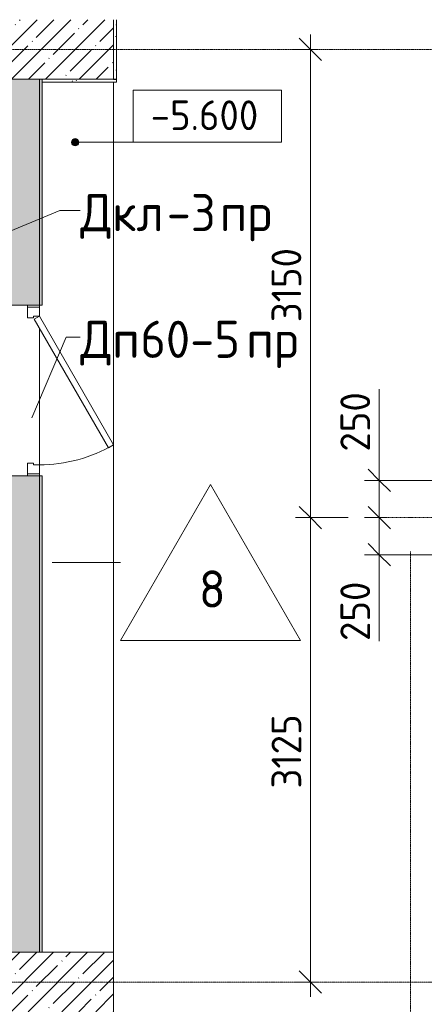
# Model space of a CAD drawing. Header units: millimetres. Extents: x -4558 to 63605, y -10605 to 130388.
# Tile 26 of 66: x 9868 to 12593, y 57875 to 64500. Entities that reach past the tile are written whole.
import ezdxf

# ---------------------------------------------------------------- set-up
doc = ezdxf.new("R2010")
doc.units = ezdxf.units.MM
doc.linetypes.add('4_ Штрихпунктир_ 10 х 2 мм', pattern=[14, 10, -2, 0, -2])
doc.linetypes.add('4_ Штрихпунктир_ 5 х 2 мм', pattern=[9, 5, -2, 0, -2])
for name, color, linetype, lineweight in [('A-ANNO-DIMS', 7, 'Continuous', 5), ('A-ANNO-DIMS-100', 7, 'Continuous', 5), ('A-DETL', 7, 'Continuous', 25), ('A-DOOR', 7, 'Continuous', 13), ('A-DOOR-FRAM', 7, 'Continuous', 13), ('A-DOOR-IDEN', 7, 'Continuous', 5), ('A-FLOR', 7, 'Continuous', 13), ('A-FLOR-IDEN', 7, 'Continuous', 5), ('A-WALL', 7, 'Continuous', 13), ('A-WALL-PATT', 7, 'Continuous', 13), ('G-ANNO-DIMS', 7, 'Continuous', 5), ('I-WALL', 7, 'Continuous', 13), ('S-GRID', 7, 'Continuous', 5)]:
    doc.layers.add(name, color=color, linetype=linetype, lineweight=lineweight)
doc.styles.add('GOST Common_2', font='GOST_Common.ttf', dxfattribs={"height": 200})
doc.styles.add('GOST Common_3', font='GOST_Common.ttf', dxfattribs={"height": 250})
doc.dimstyles.new('2_мм', dxfattribs={"dimscale": 304.8, "dimtxt": 201.142999, "dimasz": 0.492126, "dimexe": 0.328084, "dimexo": 0.492126, "dimgap": 0, "dimtad": 1, "dimdec": 0, "dimdsep": 46, "dimtxsty": 'GOST Common_2', "dimblk1": 'OBLIQUE', "dimblk2": 'OBLIQUE', "dimsah": 1, "dimcen": 0.09, "dimdle": 0.328084, "dimadec": 5, "dimazin": 2, "dimtfac": 1, "dimtdec": 4, "dimtix": 1, "dimtmove": 0, "dimatfit": 3, "dimfxl": 1, "dimtvp": 1, "dimtolj": 1, "dimtzin": 0, "dimarcsym": 2})
doc.dimstyles.new('2_мм_1', dxfattribs={"dimscale": 304.8, "dimtxt": 201.142999, "dimasz": 0.492126, "dimexe": 0.328084, "dimexo": 0.492126, "dimgap": 0, "dimtad": 1, "dimdec": 0, "dimdsep": 46, "dimtxsty": 'GOST Common_2', "dimblk1": 'OBLIQUE', "dimblk2": 'OBLIQUE', "dimsah": 1, "dimcen": 0.09, "dimdle": 0.328084, "dimadec": 5, "dimazin": 2, "dimtfac": 1, "dimtdec": 4, "dimtix": 1, "dimtmove": 1, "dimatfit": 3, "dimfxl": 1, "dimtvp": 1, "dimtolj": 1, "dimtzin": 0, "dimarcsym": 2})
pattern_1 = [(0, (0, 0), (203.2, 50.8), [3.353, -149.047, 3.353, -149.047, -812.8]), (0, (0, 0), (203.2, 50.8), [-304.8, 3.353, -301.447, 3.353, -149.047, -355.6]), (0, (0, 0), (203.2, 50.8), [-762, 3.353, -98.247, 3.353, -250.647]), (120, (76.2, 25.4), (-145.59409, 150.576362), [3.353, -149.047, 3.353, -149.047, -812.8]), (120, (76.2, 25.4), (-145.59409, 150.576362), [-304.8, 3.353, -301.447, 3.353, -149.047, -355.6]), (120, (76.2, 25.4), (-145.59409, 150.576362), [-762, 3.353, -98.247, 3.353, -250.647]), (240, (101.6, 127), (-57.60591, -201.376362), [3.353, -149.047, 3.353, -149.047, -812.8]), (240, (101.6, 127), (-57.60591, -201.376362), [-304.8, 3.353, -301.447, 3.353, -149.047, -355.6]), (240, (101.6, 127), (-57.60591, -201.376362), [-762, 3.353, -98.247, 3.353, -250.647])]
pattern_2 = [(45, (0, 0), (-114.04925, 114.04925), []), (45, (114.05, 0), (-114.04925, 114.04925), [201.612, -40.322, 3.353, -36.97])]

# ---------------------------------------------------------------- blocks, each defined once
blk = doc.blocks.new('Наметкина 10_РД_АР_П_Отделка_R21_rvt-1--01_Подвал_МП_часть А')
at = {"layer": 'A-WALL-PATT', "lineweight": 5}
h = blk.add_hatch(dxfattribs=at)
h.set_pattern_fill('FP_6', color=256, style=0, pattern_type=2)
h.set_pattern_definition(pattern_1)
h.paths.add_polyline_path([(10520, 64100), (10520, 64500), (10500, 64500), (10500, 64100)])
h = blk.add_hatch(dxfattribs=at)
h.set_pattern_fill('FP_6', color=256, style=0, pattern_type=2)
h.set_pattern_definition(pattern_1)
h.paths.add_polyline_path([(10020, 58225), (10020, 61430), (10000, 61430), (10000, 58225)])
h.paths.add_polyline_path([(10020, 62580), (10020, 64100), (10000, 64100), (10000, 62580)])
h = blk.add_hatch(dxfattribs=at)
h.set_pattern_fill('FP_6', color=256, style=0, pattern_type=2)
h.set_pattern_definition(pattern_1)
h.paths.add_polyline_path([(10020, 64080), (10520, 64080), (10520, 64100), (10020, 64100)])
at = {"layer": 'A-WALL'}
for p, q in [((10500, 64500), (10500, 64100)), ((10520, 64100), (10520, 64500)), ((10000, 64100), (10000, 62580)), ((10020, 64100), (10000, 64100)), ((10020, 62580), (10020, 64100)), ((10500, 64100), (10020, 64100)), ((10020, 64100), (10020, 64080)), ((10020, 64080), (10520, 64080)), ((10520, 64080), (10520, 64100)), ((10000, 62580), (10020, 62580)), ((10000, 61430), (10000, 58225)), ((10020, 61430), (10000, 61430)), ((10020, 58225), (10020, 61430)), ((10000, 58225), (10020, 58225))]:
    blk.add_line(p, q, dxfattribs=at)
at = {"layer": 'A-WALL', "lineweight": 25}
blk.add_line((10500, 64100), (10520, 64100), dxfattribs=at)
blk = doc.blocks.new('АР_Дверь однопольная - 1150х2100h_кл_ коридор-5133675--01_Подвал_МП_часть А')
at = {"layer": 'A-DOOR'}
for p, q in [((366, 600), (-500, 100)), ((386, 565.4), (366, 600)), ((-480, 65.4), (386, 565.4)), ((-500, 100), (-480, 65.4))]:
    blk.add_line(p, q, dxfattribs=at)
at = {"layer": 'A-DOOR', "lineweight": 5}
blk.add_arc((-500, 100), 1000, 360, 30, dxfattribs=at)
at = {"layer": 'A-DOOR-FRAM'}
for p, q in [((-560, 100), (-575, 100)), ((-500, 100), (-560, 100)), ((-560, 100), (-560, 20)), ((-500, 60), (-500, 100)), ((560, 100), (500, 100)), ((500, 100), (500, 60)), ((560, 20), (560, 100)), ((560, 100), (575, 100)), ((-560, 20), (-575, 20)), ((-560, 20), (-490, 20)), ((-490, 60), (-500, 60)), ((-490, 20), (-490, 60)), ((500, 60), (490, 60)), ((490, 60), (490, 20)), ((490, 20), (560, 20)), ((560, 20), (575, 20))]:
    blk.add_line(p, q, dxfattribs=at)
blk = doc.blocks.new('DIMBLOCK79--01_Подвал_МП_часть А')
at = {"layer": 'A-ANNO-DIMS-100', "lineweight": 25, "transparency": 16777216}
for p, q in [((11825.5, 61150), (11750.5, 61225)), ((11825.5, 61150), (11900.5, 61075)), ((11825.5, 58025), (11750.5, 58100)), ((11825.5, 58025), (11900.5, 57950))]:
    blk.add_line(p, q, dxfattribs=at)
at = {"layer": 'A-ANNO-DIMS-100', "transparency": 16777216}
for p, q in [((12080, 61150), (11725.5, 61150)), ((11825.5, 57925), (11825.5, 61150)), ((11825.5, 61150), (12080, 61150)), ((11869.5, 58025), (11725.5, 58025)), ((11825.5, 58025), (11869.5, 58025))]:
    blk.add_line(p, q, dxfattribs=at)
at = {"layer": 'A-ANNO-DIMS-100', "color": 0, "transparency": 16777216, "insert": (11564.2, 59326.7), "char_height": 200, "width": 625.93, "attachment_point": 1, "rotation": 90, "line_spacing_factor": 1.022761, "style": 'GOST Common_2'}
blk.add_mtext('3125', dxfattribs=at)
blk = doc.blocks.new('_Oblique')
at = {"color": 0, "linetype": 'ByBlock', "lineweight": -2}
blk.add_line((-0.5, -0.5), (0.5, 0.5), dxfattribs=at)
blk = doc.blocks.new('DIMBLOCK80--01_Подвал_МП_часть А')
at = {"layer": 'A-ANNO-DIMS-100', "transparency": 16777216}
for p, q in [((11825.5, 61150), (11825.5, 64400)), ((11869.5, 64300), (11725.5, 64300)), ((11825.5, 64300), (11869.5, 64300)), ((12080, 61150), (11725.5, 61150)), ((11825.5, 61150), (12080, 61150))]:
    blk.add_line(p, q, dxfattribs=at)
at = {"layer": 'A-ANNO-DIMS-100', "lineweight": 25, "transparency": 16777216}
for p, q in [((11825.5, 64300), (11750.5, 64375)), ((11825.5, 64300), (11900.5, 64225)), ((11825.5, 61150), (11750.5, 61225)), ((11825.5, 61150), (11900.5, 61075))]:
    blk.add_line(p, q, dxfattribs=at)
at = {"layer": 'A-ANNO-DIMS-100', "color": 0, "transparency": 16777216, "insert": (11564.2, 62464.2), "char_height": 200, "width": 625.93, "attachment_point": 1, "rotation": 90, "line_spacing_factor": 1.022761, "style": 'GOST Common_2'}
blk.add_mtext('3150', dxfattribs=at)
blk = doc.blocks.new('Марка полов - Марка полов-4106608--01_Подвал_МП_часть А')
at = {"layer": 'A-FLOR-IDEN'}
for p, q in [((0, 7), (-6.062, -3.5)), ((6.062, -3.5), (0, 7)), ((-6.062, -3.5), (6.062, -3.5))]:
    blk.add_line(p, q, dxfattribs=at)
blk = doc.blocks.new('Высотные отметки - Frame_2-749557--01_Подвал_МП_часть А')
at = {"layer": 'G-ANNO-DIMS'}
for p, q in [((-5, 3.5), (-5, 0)), ((5, 3.5), (-5, 3.5)), ((5, 0), (5, 3.5)), ((-5, 0), (5, 0))]:
    blk.add_line(p, q, dxfattribs=at)
blk = doc.blocks.new('DIMBLOCK227--01_Подвал_МП_часть А')
at = {"layer": 'A-ANNO-DIMS-100', "lineweight": 25, "transparency": 16777216}
for p, q in [((12289, 61150), (12214, 61225)), ((12289, 61150), (12364, 61075)), ((12289, 60900), (12214, 60975)), ((12289, 60900), (12364, 60825))]:
    blk.add_line(p, q, dxfattribs=at)
at = {"layer": 'A-ANNO-DIMS-100', "transparency": 16777216}
for p, q in [((12332.9, 61150), (12189, 61150)), ((12289, 60800), (12289, 61150)), ((12289, 61150), (12332.9, 61150)), ((12289, 60838.6), (12289, 61025)), ((12700, 60900), (12189, 60900)), ((12289, 60900), (12700, 60900)), ((12289, 60319.3), (12289, 60838.6))]:
    blk.add_line(p, q, dxfattribs=at)
at = {"layer": 'A-ANNO-DIMS-100', "color": 0, "transparency": 16777216, "insert": (12027.6, 60319.3), "char_height": 200, "width": 503.198, "attachment_point": 1, "rotation": 90, "line_spacing_factor": 1.022761, "style": 'GOST Common_2'}
blk.add_mtext('250', dxfattribs=at)
blk = doc.blocks.new('DIMBLOCK228--01_Подвал_МП_часть А')
at = {"layer": 'A-ANNO-DIMS-100', "transparency": 16777216}
for p, q in [((12289, 62013.2), (12289, 61493.9)), ((12289, 61150), (12289, 61500)), ((12289, 61493.9), (12289, 61275)), ((12700, 61400), (12189, 61400)), ((12289, 61400), (12700, 61400)), ((12332.9, 61150), (12189, 61150)), ((12289, 61150), (12332.9, 61150))]:
    blk.add_line(p, q, dxfattribs=at)
at = {"layer": 'A-ANNO-DIMS-100', "lineweight": 25, "transparency": 16777216}
for p, q in [((12289, 61400), (12214, 61475)), ((12289, 61400), (12364, 61325)), ((12289, 61150), (12214, 61225)), ((12289, 61150), (12364, 61075))]:
    blk.add_line(p, q, dxfattribs=at)
at = {"layer": 'A-ANNO-DIMS-100', "color": 0, "transparency": 16777216, "insert": (12027.6, 61593.9), "char_height": 200, "width": 503.198, "attachment_point": 1, "rotation": 90, "line_spacing_factor": 1.022761, "style": 'GOST Common_2'}
blk.add_mtext('250', dxfattribs=at)

msp = doc.modelspace()

# ---------------------------------------------------------------- hatches: boundary and pattern name
at = {"layer": 'A-WALL-PATT', "lineweight": 5}
h = msp.add_hatch(dxfattribs=at)
h.set_pattern_fill('FP_1', color=256, style=0, pattern_type=2)
h.set_pattern_definition(pattern_2)
h.paths.add_polyline_path([(10500, 64100), (10500, 64500), (6100, 64500), (6100, 64100), (10441.784154, 64100)])
h = msp.add_hatch(dxfattribs=at)
h.set_pattern_fill('FP_3', color=256, style=0, pattern_type=2)
h.set_pattern_definition([(135, (150.28, 188.64), (-282.8427, 3e-14), [5, -395]), (135, (174.9, 237.36), (-282.8427, 3e-14), [5, -395]), (135, (211.96, 236.53), (-282.8427, 3e-14), [5, -395]), (135, (114.96, 223.96), (-282.8427, 3e-14), [5, -395]), (135, (77.54, 223.96), (-282.8427, 3e-14), [5, -395]), (135, (57.44, 184.52), (-282.8427, 3e-14), [5, -395]), (135, (66.21, 142.9), (-282.8427, 3e-14), [5, -395]), (135, (107.33, 161), (-282.8427, 3e-14), [5, -395]), (135, (99.08, 130.94), (-282.8427, 3e-14), [5, -395]), (135, (22.6, 136.46), (-282.8427, 3e-14), [5, -395]), (135, (21.16, 168.08), (-282.8427, 3e-14), [5, -395]), (135, (46.13, 96.12), (-282.8427, 3e-14), [5, -395]), (135, (3.54, 74.6), (-282.8427, 3e-14), [5, -395]), (135, (40.3, 47.56), (-282.8427, 3e-14), [5, -395]), (135, (39.77, 18.47), (-282.8427, 3e-14), [5, -395]), (135, (76.94, 37.28), (-282.8427, 3e-14), [5, -395]), (135, (114.18, 62.4), (-282.8427, 3e-14), [5, -395]), (135, (139.87, 90.2), (-282.8427, 3e-14), [5, -395]), (135, (141.44, 15.82), (-282.8427, 3e-14), [5, -395]), (135, (188.69, 26.73), (-282.8427, 3e-14), [5, -395]), (135, (176.14, 51.36), (-282.8427, 3e-14), [5, -395]), (135, (177.03, 0), (-282.8427, 3e-14), [5, -395]), (135, (276.61, 8.22), (-282.8427, 3e-14), [5, -395]), (135, (271.19, 31.72), (-282.8427, 3e-14), [5, -395]), (135, (268.29, 119.65), (-282.8427, 3e-14), [5, -395]), (135, (237.92, 101.95), (-282.8427, 3e-14), [5, -395]), (135, (237.92, 158.27), (-282.8427, 3e-14), [5, -395]), (135, (260.4, 204.35), (-282.8427, 3e-14), [5, -395]), (135, (275.54, 235.4), (-282.8427, 3e-14), [5, -395]), (135, (117.62, 268.96), (-282.8427, 3e-14), [5, -395]), (135, (203.62, 273.83), (-282.8427, 3e-14), [5, -395]), (135, (47.24, 279.3), (-282.8427, 3e-14), [5, -395]), (135, (23.2, 266.16), (-282.8427, 3e-14), [5, -395]), (135, (42.78, 232.52), (-282.8427, 3e-14), [5, -395]), (135, (177.76, 90.57), (-282.8427, 3e-14), [5, -395]), (135, (181.12, 121.8), (-282.8427, 3e-14), [5, -395]), (135, (206.73, 172.06), (-282.8427, 3e-14), [5, -395]), (135, (143.14, 136.62), (-282.8427, 3e-14), [5, -395]), (135, (211.51, 131.86), (-282.8427, 3e-14), [5, -395]), (135, (81.47, 95.1), (-282.8427, 3e-14), [5, -395]), (135, (235.13, 60.46), (-282.8427, 3e-14), [5, -395]), (135, (242.24, 4.89), (-282.8427, 3e-14), [5, -395]), (45, (0, 106.07), (-282.8427, 0), []), (45, (106.07, 0), (-282.8427, 0), []), (45, (176.78, 0), (-282.8427, 0), []), (45, (0, 176.78), (-282.8427, 0), [])])
h.paths.add_polyline_path([(10000, 58225), (10000, 61430), (9800, 61430), (9800, 58225)])
h.paths.add_polyline_path([(10000, 62580), (10000, 64100), (9800, 64100), (9800, 62580)])
h = msp.add_hatch(dxfattribs=at)
h.set_pattern_fill('FP_1', color=256, style=0, pattern_type=2)
h.set_pattern_definition(pattern_2)
h.paths.add_polyline_path([(10500, 57825), (10500, 58225), (7200, 58225), (7200, 57825), (10441.784154, 57825)])
at = {"layer": 'G-ANNO-DIMS'}
h = msp.add_hatch(color=256, dxfattribs=at)
edge = h.paths.add_edge_path()
edge.add_arc((10241.026767, 63675.563118), 25, 0, 360)

# ---------------------------------------------------------------- linework, layer by layer
at = {"layer": 'A-DETL', "linetype": '4_ Штрихпунктир_ 5 х 2 мм', "lineweight": 5}
msp.add_line((12230, 61150), (25050, 61150), dxfattribs=at)
at = {"layer": 'A-DOOR-IDEN'}
for p, q in [((8850, 62680), (10138.904053, 63216.013361)), ((10138.904053, 63216.013361), (10276.090149, 63216.013361)), ((9949.018127, 61821.583803), (10181.149609, 62363.488023)), ((10181.149609, 62363.488023), (10276.090149, 62363.488023))]:
    msp.add_line(p, q, dxfattribs=at)
at = {"layer": 'A-FLOR'}
for p, q in [((10500, 58225), (10500, 64080)), ((10000, 62580), (10000, 62565)), ((10000, 62565), (10000, 62580)), ((10000, 62425), (10000, 61505)), ((10000, 61505), (10000, 62425)), ((10000, 61445), (10000, 61430)), ((10000, 61430), (10000, 61445))]:
    msp.add_line(p, q, dxfattribs=at)
at = {"layer": 'A-FLOR-IDEN'}
msp.add_line((10086.209069, 60847.399223), (10545.654583, 60847.399223), dxfattribs=at)
at = {"layer": 'A-WALL'}
for p, q in [((10500, 64100), (10500, 64500)), ((6100, 64100), (10500, 64100)), ((10500, 58225), (7200, 58225)), ((10500, 57825), (10500, 58225))]:
    msp.add_line(p, q, dxfattribs=at)
at = {"layer": 'G-ANNO-DIMS'}
msp.add_line((10241.026767, 63675.563118), (11132.049433, 63675.563118), dxfattribs=at)
msp.add_circle((10241.026767, 63675.563118), 25, dxfattribs=at)
at = {"layer": 'I-WALL'}
for p, q in [((10000, 62580), (10000, 64100)), ((9800, 62580), (10000, 62580)), ((10000, 61430), (9800, 61430)), ((10000, 58225), (10000, 61430))]:
    msp.add_line(p, q, dxfattribs=at)
at = {"layer": 'S-GRID', "linetype": '4_ Штрихпунктир_ 10 х 2 мм'}
for p, q in [((35565.786682, 64300), (-1802.909204, 64300)), ((12500, 32633.917515), (12500, 60921.15283)), ((35386.410027, 58025), (-1802.909204, 58025))]:
    msp.add_line(p, q, dxfattribs=at)

# ---------------------------------------------------------------- block references
at = {"lineweight": 5}
msp.add_blockref('Наметкина 10_РД_АР_П_Отделка_R21_rvt-1--01_Подвал_МП_часть А', (0, 0), dxfattribs=at)
at = {"layer": 'A-DOOR', "rotation": 269.9999999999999}
msp.add_blockref('АР_Дверь однопольная - 1150х2100h_кл_ коридор-5133675--01_Подвал_МП_часть А', (9900, 62005), dxfattribs=at)
at = {"layer": 'A-FLOR-IDEN', "xscale": 99.99999999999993, "yscale": 99.99999999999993, "zscale": 99.99999999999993}
msp.add_blockref('Марка полов - Марка полов-4106608--01_Подвал_МП_часть А', (11151.872366, 60672.399223), dxfattribs=at)
at = {"layer": 'G-ANNO-DIMS', "xscale": 99.99999999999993, "yscale": 99.99999999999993, "zscale": 99.99999999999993}
msp.add_blockref('Высотные отметки - Frame_2-749557--01_Подвал_МП_часть А', (11132.049433, 63675.563118), dxfattribs=at)

# ---------------------------------------------------------------- texts
at = {"layer": 'A-DOOR-IDEN', "char_height": 250, "attachment_point": 1, "style": 'GOST Common_3'}
for s, insert, width in [('Дкл', (10276.090149, 63326.940445), 705.485), ('-3', (10858.173482, 63326.940445), 432.91125), ('пр', (11215.360982, 63326.940445), 432.91125), ('Дп', (10276.090149, 62474.415106), 489.029375), ('60-5', (10679.579732, 62474.415106), 865.8225), ('пр', (11393.954732, 62474.415106), 432.91125)]:
    msp.add_mtext(s, dxfattribs=dict(at, insert=insert, width=width))
at = {"layer": 'A-FLOR-IDEN', "insert": (11074.996083, 60794.460895), "char_height": 250, "width": 216.455625, "attachment_point": 1, "style": 'GOST Common_3'}
msp.add_mtext('\\fGOST Common|b0|i0|c204|p34|;8', dxfattribs=at)
at = {"layer": 'G-ANNO-DIMS', "insert": (10749.892906, 63956.928779), "char_height": 200, "width": 917.17566319, "attachment_point": 1, "line_spacing_factor": 1.022761, "style": 'GOST Common_2'}
msp.add_mtext('-5.600', dxfattribs=at)

# ---------------------------------------------------------------- dimensions: what is measured, and where the dimension line sits
at = {"layer": 'A-ANNO-DIMS'}
for base, p1, p2, override, picture, middle in [((11825.527692, 64300), (12230, 61150), (11719.461675, 64300), {"dimpost": '<>', "dimfxl": 3191.104727}, 'DIMBLOCK80--01_Подвал_МП_часть А', (11725.527692, 62725)), ((11825.527692, 61150), (11719.461675, 58025), (12230, 61150), {"dimpost": '<>', "dimfxl": 3166.429279}, 'DIMBLOCK79--01_Подвал_МП_часть А', (11725.527692, 59587.5))]:
    dim = msp.add_linear_dim(base=base, p1=p1, p2=p2, angle=90, dimstyle='2_мм', override=override, dxfattribs=at)
    dim.commit()
    dim.dimension.update_dxf_attribs({"geometry": picture, "text_midpoint": middle})
for base, p1, p2, picture, middle in [((12288.987282, 61400), (12182.921265, 61150), (12850, 61400), 'DIMBLOCK228--01_Подвал_МП_часть А', (12160.954954, 61845.479735)), ((12288.987282, 61150), (12850, 60900), (12182.921265, 61150), 'DIMBLOCK227--01_Подвал_МП_часть А', (12160.954954, 60570.875623))]:
    dim = msp.add_linear_dim(base=base, p1=p1, p2=p2, angle=90, dimstyle='2_мм_1', override={"dimpost": '<>', "dimfxl": 712.386159}, dxfattribs=at)
    dim.commit()
    dim.dimension.update_dxf_attribs({"geometry": picture, "text_midpoint": middle, "dimtype": 160, "text_rotation": 90})

doc.saveas('drawing.dxf')
